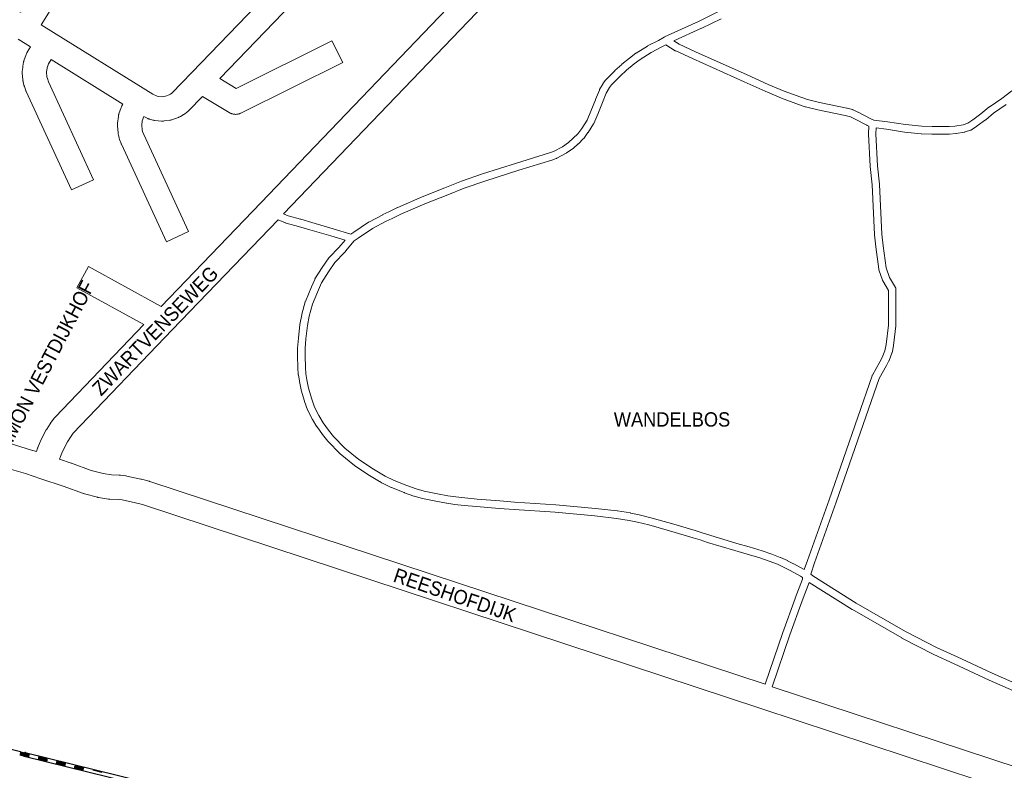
# Model space of a CAD drawing. Header units: metres. Extents: x 123819 to 142731, y 393440 to 405763.
# Tile 105 of 256: x 130307 to 130836, y 397733 to 398135. Entities that reach past the tile are written whole.
import ezdxf
from ezdxf.enums import TextEntityAlignment as Align

# ---------------------------------------------------------------- set-up
doc = ezdxf.new("R2010")
doc.units = ezdxf.units.M
doc.header["$MEASUREMENT"] = 0
for name, color, linetype, lineweight in [('gs-anno-wegen algemeen tekst', 7, 'Continuous', 0), ('gs-knt-paden', 7, 'Continuous', 0), ('gs-knt-spoorlijn', 7, 'Continuous', 30), ('gs-knt-wegen algemeen', 7, 'Continuous', 0)]:
    doc.layers.add(name, color=color, linetype=linetype, lineweight=lineweight)
doc.styles.add('Style-Arial', font='arial.ttf')

msp = doc.modelspace()

# ---------------------------------------------------------------- linework, layer by layer
at = {"layer": 'gs-knt-paden', "color": 7, "linetype": 'Continuous', "flags": 128}
for points in [[(130448.89, 398031.19), (130451.39, 398030.12), (130458, 398028.39), (130458.08, 398028.37), (130464.09, 398026.51), (130475.44, 398023.24), (130475.47, 398023.23), (130485.01, 398020.34), (130486.57, 398021.44), (130486.61, 398021.47), (130494.45, 398026.71), (130494.51, 398026.74), (130494.57, 398026.78), (130494.63, 398026.81), (130502.12, 398030.77), (130502.16, 398030.8), (130505.32, 398032.37), (130505.35, 398032.39), (130510.11, 398034.66), (130510.17, 398034.69), (130523.22, 398040.38), (130523.28, 398040.41), (130535.52, 398045.25), (130544.33, 398048.77), (130544.38, 398048.79), (130544.43, 398048.81), (130555.66, 398052.64), (130555.7, 398052.65), (130573.88, 398058.45), (130573.9, 398058.45), (130591.65, 398063.92), (130593.73, 398064.65), (130598.57, 398067.27), (130601.89, 398069.54), (130604.34, 398071.8), (130606.81, 398074.18), (130608.95, 398077.12), (130611.84, 398081.53), (130613.86, 398086.28), (130616.24, 398092.5), (130616.26, 398092.55), (130618.39, 398097.67), (130618.43, 398097.76), (130618.47, 398097.84), (130618.51, 398097.92), (130620.38, 398101.11), (130620.42, 398101.17), (130620.46, 398101.23), (130620.49, 398101.28), (130621.73, 398102.98), (130621.79, 398103.06), (130621.85, 398103.13), (130621.92, 398103.2), (130626.64, 398108.02), (130626.68, 398108.06), (130626.72, 398108.1), (130630.35, 398111.41), (130630.39, 398111.45), (130630.44, 398111.49), (130634.52, 398114.8), (130634.59, 398114.85), (130637.98, 398117.38), (130638.04, 398117.43), (130638.1, 398117.47), (130644.12, 398121.3), (130644.2, 398121.34), (130644.28, 398121.39), (130650.02, 398124.35), (130653.18, 398126.09), (130653.22, 398126.11), (130653.24, 398126.12), (130653.26, 398126.13), (130653.31, 398126.15), (130671.56, 398134.5), (130681.99, 398139.56)], [(130683.71, 398135.93), (130673.3, 398130.87), (130673.26, 398130.85), (130658.35, 398124.04), (130661.16, 398122.25), (130669.95, 398118.23), (130697.69, 398105.82), (130697.7, 398105.81), (130708.99, 398100.67), (130717.61, 398097.05), (130726.56, 398093.79), (130730.08, 398092.55), (130736.49, 398090.94), (130751.21, 398087.9), (130751.28, 398087.88), (130754.22, 398087.16), (130754.31, 398087.14), (130754.4, 398087.11), (130754.49, 398087.07), (130754.58, 398087.04), (130757.09, 398085.88), (130757.14, 398085.86), (130757.18, 398085.84), (130763.77, 398082.35), (130765.6, 398081.56), (130773.01, 398080.64), (130773.08, 398080.63), (130782.64, 398079.13), (130791.42, 398078.23), (130796.91, 398078.02), (130806.03, 398078.02), (130809.19, 398078.37), (130813.54, 398079.07), (130816.11, 398079.89), (130818.74, 398081.67), (130823.17, 398084.87), (130827.37, 398088.42), (130827.43, 398088.46), (130827.48, 398088.51), (130827.54, 398088.55), (130834.44, 398093.2), (130839.72, 398097.33)], [(130762.77, 398074.2), (130762.99, 398078.31), (130762.09, 398078.7), (130762.03, 398078.73), (130761.96, 398078.77), (130755.35, 398082.26), (130753.08, 398083.3), (130750.36, 398083.97), (130735.63, 398087.01), (130735.55, 398087.03), (130729.02, 398088.68), (130728.93, 398088.7), (130728.84, 398088.73), (130725.22, 398089.99), (130725.19, 398090), (130716.18, 398093.29), (130716.09, 398093.32), (130707.4, 398096.98), (130707.35, 398097), (130696.04, 398102.15), (130668.3, 398114.56), (130668.29, 398114.57), (130659.37, 398118.66), (130659.28, 398118.7), (130659.2, 398118.74), (130659.13, 398118.79), (130654.08, 398121.99), (130651.94, 398120.81), (130651.89, 398120.79), (130646.2, 398117.86), (130640.33, 398114.12), (130637.02, 398111.65), (130633.01, 398108.4), (130629.47, 398105.17), (130624.89, 398100.5), (130623.8, 398099), (130622.05, 398096.01), (130619.98, 398091.03), (130617.6, 398084.81), (130617.57, 398084.74), (130615.47, 398079.79), (130615.43, 398079.71), (130615.39, 398079.63), (130615.35, 398079.55), (130615.3, 398079.47), (130612.28, 398074.88), (130612.23, 398074.8), (130609.96, 398071.68), (130609.91, 398071.61), (130609.85, 398071.54), (130609.79, 398071.47), (130609.73, 398071.41), (130607.11, 398068.89), (130607.08, 398068.86), (130604.51, 398066.49), (130604.44, 398066.43), (130604.36, 398066.37), (130604.29, 398066.31), (130600.76, 398063.89), (130600.7, 398063.85), (130600.64, 398063.82), (130600.58, 398063.78), (130595.5, 398061.04), (130595.43, 398061), (130595.36, 398060.97), (130595.28, 398060.94), (130595.21, 398060.91), (130592.95, 398060.12), (130592.87, 398060.09), (130575.09, 398054.61), (130556.94, 398048.83), (130545.77, 398045.02), (130537, 398041.51), (130524.79, 398036.68), (130511.81, 398031.02), (130507.1, 398028.77), (130503.98, 398027.21), (130496.6, 398023.31), (130488.87, 398018.15), (130486.85, 398016.72), (130483.11, 398012.31), (130481.7, 398010.57), (130481.64, 398010.5), (130481.58, 398010.43), (130476.38, 398005.13), (130472.95, 398000.18), (130469.23, 397994.25), (130467.58, 397990.47), (130464.36, 397982.79), (130462.56, 397976.31), (130461.68, 397971.27), (130460.83, 397964.06), (130460.42, 397958.88), (130460.42, 397954.86), (130460.62, 397948.86), (130460.82, 397945.29), (130461.36, 397942.1), (130462.27, 397937.69), (130464.01, 397931.84), (130465.5, 397927.5), (130467.81, 397922.92), (130470.21, 397919.12), (130473.03, 397915.18), (130475.76, 397911.71), (130481.85, 397905.5), (130489.36, 397899.3), (130497.19, 397894.21), (130502.51, 397890.96), (130503.46, 397890.43), (130508.32, 397888.08), (130515.11, 397885.33), (130520.11, 397883.54), (130524.42, 397882.39), (130531.42, 397880.88), (130537.05, 397879.9), (130541.3, 397879.27), (130546.18, 397878.72), (130552.77, 397878.11), (130564.91, 397877.14), (130572.89, 397876.55), (130595.03, 397875.09), (130595.09, 397875.08), (130616.25, 397873.13), (130616.3, 397873.12), (130628.01, 397871.77), (130628.09, 397871.76), (130635.09, 397870.66), (130635.14, 397870.65), (130635.19, 397870.64), (130639.7, 397869.7), (130639.78, 397869.68), (130645.92, 397868.12), (130645.96, 397868.11), (130657.11, 397865), (130657.15, 397864.99), (130669.81, 397861.2), (130673.59, 397860.05), (130673.63, 397860.04), (130677.64, 397858.73), (130692.13, 397854.33), (130698.73, 397852.47), (130698.76, 397852.47), (130705.67, 397850.39), (130705.71, 397850.38), (130705.76, 397850.36), (130710.86, 397848.55), (130710.89, 397848.54), (130715.41, 397846.86), (130715.48, 397846.83), (130715.55, 397846.8), (130719.27, 397845.09), (130719.32, 397845.07), (130722.59, 397843.46), (130722.63, 397843.44), (130722.68, 397843.41), (130728.3, 397840.28), (130728.37, 397840.25), (130730.11, 397845.15), (130741.62, 397877.79), (130764.71, 397944.36), (130764.74, 397944.45), (130764.78, 397944.53), (130764.82, 397944.62), (130764.87, 397944.7), (130768.95, 397951.79), (130770.15, 397954.03), (130771.52, 397957.67), (130772.27, 397961.08), (130773.45, 397971.41), (130773.45, 397978.43), (130773.45, 397978.45), (130773.53, 397990.13), (130770.49, 397995.24), (130770.45, 397995.32), (130770.41, 397995.39), (130770.38, 397995.46), (130770.35, 397995.54), (130770.32, 397995.61), (130768.39, 398001.19), (130768.36, 398001.27), (130768.34, 398001.35), (130768.32, 398001.43), (130768.31, 398001.51), (130768.29, 398001.59), (130766.72, 398013.51), (130766.72, 398013.55), (130766.01, 398019.95), (130766.01, 398020.01), (130766, 398020.07), (130764.77, 398046.73), (130763.71, 398056.64), (130763.7, 398056.69), (130763.7, 398056.74), (130762.77, 398073.99), (130762.77, 398074.06), (130762.77, 398074.13), (130762.77, 398074.2), (130762.77, 398074.2), (130762.77, 398074.2)], [(130836.75, 398089.91), (130829.88, 398085.28), (130825.71, 398081.75), (130825.65, 398081.7), (130825.58, 398081.65), (130821.07, 398078.4), (130821.02, 398078.37), (130821.02, 398078.37), (130821.02, 398078.36)], [(130821.02, 398078.36), (130818.13, 398076.4), (130818.05, 398076.35), (130817.97, 398076.3), (130817.88, 398076.25), (130817.79, 398076.21), (130817.7, 398076.18), (130817.61, 398076.15), (130814.62, 398075.2), (130814.52, 398075.17), (130814.43, 398075.14), (130814.33, 398075.13), (130809.78, 398074.39), (130809.73, 398074.38), (130809.68, 398074.38), (130806.35, 398074.01), (130806.28, 398074.01), (130806.21, 398074), (130806.14, 398074), (130796.87, 398074), (130796.8, 398074), (130791.2, 398074.21), (130791.14, 398074.21), (130791.07, 398074.22), (130782.18, 398075.13), (130782.13, 398075.14), (130782.07, 398075.15), (130772.48, 398076.65), (130766.96, 398077.34), (130766.79, 398074.1), (130767.71, 398057.01), (130768.78, 398047.09), (130768.78, 398047.03), (130768.79, 398046.97), (130770.02, 398020.32), (130770.71, 398014.01), (130772.25, 398002.32), (130774.05, 397997.12), (130777.27, 397991.7), (130777.31, 397991.62), (130777.36, 397991.54), (130777.39, 397991.46), (130777.43, 397991.38), (130777.46, 397991.29), (130777.48, 397991.2), (130777.5, 397991.11), (130777.52, 397991.03), (130777.54, 397990.94), (130777.54, 397990.84), (130777.55, 397990.75), (130777.55, 397990.66), (130777.47, 397978.43), (130777.47, 397971.29), (130777.47, 397971.22), (130777.47, 397971.14), (130777.46, 397971.06), (130776.25, 397960.52), (130776.24, 397960.46), (130776.23, 397960.39), (130776.22, 397960.32), (130775.42, 397956.67), (130775.39, 397956.58), (130775.37, 397956.48), (130775.33, 397956.39), (130773.87, 397952.49), (130773.83, 397952.41), (130773.8, 397952.33), (130773.76, 397952.25), (130772.48, 397949.87), (130772.45, 397949.81), (130768.45, 397942.86), (130745.42, 397876.47), (130745.42, 397876.46), (130733.91, 397843.83), (130731.9, 397837.74), (130732.94, 397836.93), (130756.19, 397822.27), (130782.65, 397807.1), (130799.6, 397798.37), (130810.4, 397793.43), (130810.41, 397793.42), (130829.25, 397784.64), (130856.43, 397772.7)], [(130707.34, 397778.7), (130716.86, 397806.57), (130716.87, 397806.6), (130723.38, 397824.82), (130723.39, 397824.86), (130727.31, 397835.07), (130727.42, 397836.03), (130726.27, 397836.82), (130720.77, 397839.87), (130717.56, 397841.45), (130713.94, 397843.12), (130709.5, 397844.77), (130704.46, 397846.56), (130697.62, 397848.61), (130691.03, 397850.46), (130690.99, 397850.48), (130676.45, 397854.89), (130676.41, 397854.9), (130672.4, 397856.21), (130668.66, 397857.35), (130656.02, 397861.13), (130644.9, 397864.23), (130638.83, 397865.78), (130634.42, 397866.69), (130627.5, 397867.78), (130615.86, 397869.12), (130594.74, 397871.08), (130572.61, 397872.54), (130572.6, 397872.54), (130564.61, 397873.13), (130564.59, 397873.13), (130552.44, 397874.11), (130552.42, 397874.11), (130545.79, 397874.72), (130545.75, 397874.72), (130540.81, 397875.28), (130540.74, 397875.29), (130536.43, 397875.93), (130536.39, 397875.94), (130536.39, 397875.94), (130536.38, 397875.94), (130530.7, 397876.93), (130530.61, 397876.94), (130523.53, 397878.47), (130523.43, 397878.49), (130518.99, 397879.68), (130518.91, 397879.7), (130518.83, 397879.73), (130513.72, 397881.56), (130513.64, 397881.59), (130506.75, 397884.38), (130506.69, 397884.41), (130506.63, 397884.43), (130501.65, 397886.84), (130501.59, 397886.87), (130501.53, 397886.9), (130500.48, 397887.49), (130500.44, 397887.52), (130495.08, 397890.79), (130495.04, 397890.81), (130487.07, 397895.99), (130487.01, 397896.04), (130486.94, 397896.08), (130486.89, 397896.13), (130479.2, 397902.46), (130479.15, 397902.51), (130479.1, 397902.56), (130479.05, 397902.61), (130472.81, 397908.98), (130472.76, 397909.03), (130472.72, 397909.08), (130472.67, 397909.14), (130469.84, 397912.73), (130469.79, 397912.8), (130466.91, 397916.83), (130466.88, 397916.88), (130466.84, 397916.93), (130464.36, 397920.86), (130464.31, 397920.94), (130464.27, 397921.03), (130461.85, 397925.82), (130461.81, 397925.9), (130461.77, 397925.98), (130461.74, 397926.07), (130460.2, 397930.58), (130460.17, 397930.66), (130458.39, 397936.63), (130458.37, 397936.71), (130458.35, 397936.79), (130457.41, 397941.32), (130457.4, 397941.4), (130456.84, 397944.74), (130456.83, 397944.81), (130456.82, 397944.88), (130456.82, 397944.95), (130456.6, 397948.65), (130456.6, 397948.7), (130456.4, 397954.76), (130456.4, 397954.82), (130456.4, 397958.96), (130456.4, 397959.03), (130456.41, 397959.11), (130456.83, 397964.41), (130456.84, 397964.49), (130457.69, 397971.79), (130457.7, 397971.85), (130457.71, 397971.91), (130458.62, 397977.1), (130458.63, 397977.16), (130458.64, 397977.22), (130458.66, 397977.29), (130460.52, 397983.99), (130460.55, 397984.07), (130460.57, 397984.15), (130460.61, 397984.23), (130463.88, 397992.04), (130463.89, 397992.06), (130465.6, 397996), (130465.63, 397996.06), (130465.67, 397996.13), (130465.7, 397996.2), (130465.74, 397996.26), (130469.57, 398002.36), (130469.62, 398002.44), (130473.18, 398007.56), (130473.23, 398007.63), (130473.28, 398007.7), (130473.33, 398007.76), (130473.39, 398007.82), (130478.64, 398013.17), (130481.9, 398017.08), (130474.32, 398019.38), (130462.96, 398022.65), (130462.92, 398022.66), (130456.94, 398024.51), (130450.23, 398026.27), (130450.16, 398026.29), (130450.09, 398026.31), (130450.02, 398026.33), (130449.95, 398026.36), (130445.92, 398028.08)], [(130843.74, 397733.64), (130855.21, 397768.85), (130827.61, 397780.97), (130827.57, 397780.99), (130808.72, 397789.77), (130797.88, 397794.73), (130797.8, 397794.77), (130780.76, 397803.55), (130780.69, 397803.59), (130754.16, 397818.8), (130754.09, 397818.85), (130730.98, 397833.41), (130727.15, 397823.45), (130720.66, 397805.26), (130711.16, 397777.44)]]:
    msp.add_lwpolyline(points, dxfattribs=at)
at = {"layer": 'gs-knt-spoorlijn', "color": 7, "linetype": 'Continuous'}
for p, q in [((130113.46, 397790.16), (130307.74, 397742.64)), ((130307.32, 397740.88), (130312.18, 397739.69)), ((130307.37, 397741.07), (130312.23, 397739.88)), ((130307.42, 397741.27), (130312.28, 397740.08)), ((130307.47, 397741.46), (130312.32, 397740.27)), ((130307.51, 397741.65), (130312.37, 397740.47)), ((130307.56, 397741.85), (130312.42, 397740.66)), ((130307.61, 397742.04), (130312.47, 397740.85)), ((130307.66, 397742.24), (130312.51, 397741.05)), ((130307.7, 397742.43), (130312.56, 397741.24)), ((130309.69, 397740.1), (130503.96, 397692.59)), ((130310.17, 397742.05), (130504.44, 397694.53)), ((130317.42, 397740.06), (130322.27, 397738.87)), ((130317.04, 397738.5), (130321.89, 397737.31)), ((130317.08, 397738.7), (130321.94, 397737.51)), ((130317.13, 397738.89), (130321.99, 397737.7)), ((130317.18, 397739.08), (130322.04, 397737.9)), ((130317.23, 397739.28), (130322.08, 397738.09)), ((130317.27, 397739.47), (130322.13, 397738.28)), ((130317.32, 397739.67), (130322.18, 397738.48)), ((130317.37, 397739.86), (130322.23, 397738.67)), ((130326.75, 397736.13), (130331.61, 397734.94)), ((130326.8, 397736.32), (130331.66, 397735.13)), ((130326.85, 397736.51), (130331.7, 397735.33)), ((130326.89, 397736.71), (130331.75, 397735.52)), ((130326.94, 397736.9), (130331.8, 397735.71)), ((130326.99, 397737.1), (130331.85, 397735.91)), ((130327.04, 397737.29), (130331.89, 397736.1)), ((130327.08, 397737.49), (130331.94, 397736.3)), ((130327.13, 397737.68), (130331.99, 397736.49)), ((130336.75, 397734.92), (130341.61, 397733.73)), ((130336.8, 397735.11), (130341.65, 397733.92)), ((130336.84, 397735.3), (130341.7, 397734.12)), ((130336.46, 397733.75), (130341.32, 397732.56)), ((130336.51, 397733.94), (130341.37, 397732.76)), ((130336.56, 397734.14), (130341.42, 397732.95)), ((130336.61, 397734.33), (130341.46, 397733.14)), ((130336.65, 397734.53), (130341.51, 397733.34)), ((130336.7, 397734.72), (130341.56, 397733.53)), ((130346.51, 397732.73), (130351.37, 397731.55)), ((130346.56, 397732.93), (130351.42, 397731.74))]:
    msp.add_line(p, q, dxfattribs=at)
for p in [(130309.69, 397740.1), (130310.17, 397742.05)]:
    msp.add_point(p, dxfattribs=at)
at = {"layer": 'gs-knt-wegen algemeen', "color": 7, "linetype": 'Continuous', "flags": 128}
for points in [[(130316.27, 397903.58), (130316.9, 397905.44), (130316.97, 397905.63), (130317.04, 397905.81), (130318.29, 397908.85), (130318.41, 397909.13), (130318.54, 397909.39), (130321.58, 397915.22), (130321.72, 397915.48), (130321.88, 397915.73), (130323.66, 397918.5), (130323.77, 397918.66), (130323.88, 397918.82), (130325.83, 397921.47), (130326, 397921.7), (130326.18, 397921.92), (130326.37, 397922.12), (130373.94, 397971.8), (130337.91, 397991.59, -0.37058), (130337.91, 397991.6), (130344.17, 398003, -0.37657), (130344.18, 398003), (130383.26, 397981.53), (130436.64, 398037.22), (130599.03, 398206.62)], [(130258.64, 398169.91), (130275.4, 398159.53), (130307.78, 398139.49), (130331.29, 398177.45, -0.360244), (130331.3, 398177.46), (130342.36, 398170.61, -0.354966), (130342.36, 398170.6), (130318.85, 398132.63), (130325.49, 398128.52), (130375.02, 398097.85), (130378.8, 398095.51), (130381.07, 398094.44), (130381.65, 398094.29), (130383.81, 398094.09), (130385.5, 398094.3), (130387.54, 398095.04), (130388.22, 398095.44), (130388.89, 398095.93), (130399.73, 398107.08), (130444.48, 398153.65)], [(130458.37, 398149.32), (130414.73, 398103.89), (130423.46, 398098.57), (130474.85, 398124.15, -0.368372), (130474.87, 398124.14), (130480.66, 398112.5, -0.368371), (130480.66, 398112.49), (130426.05, 398085.31), (130425.76, 398085.18), (130425.48, 398085.06), (130425.18, 398084.96), (130424.88, 398084.87), (130424.58, 398084.79), (130424.27, 398084.73), (130423.96, 398084.68), (130423.65, 398084.65), (130423.34, 398084.63), (130423.03, 398084.63), (130422.71, 398084.65), (130422.4, 398084.67), (130422.09, 398084.72), (130421.78, 398084.78), (130421.48, 398084.85), (130421.18, 398084.94), (130420.88, 398085.04), (130420.59, 398085.15), (130420.31, 398085.28), (130420.03, 398085.43), (130419.76, 398085.58), (130405.46, 398094.29), (130397.85, 398086.47), (130397.66, 398086.28), (130397.47, 398086.11), (130397.27, 398085.94), (130397.06, 398085.78), (130395.67, 398084.75), (130395.46, 398084.6), (130395.25, 398084.46), (130395.03, 398084.33), (130393.53, 398083.47), (130393.28, 398083.34), (130393.03, 398083.21), (130392.77, 398083.1), (130392.51, 398083), (130389.26, 398081.82), (130388.99, 398081.73), (130388.72, 398081.65), (130388.44, 398081.58), (130388.16, 398081.52), (130387.87, 398081.48), (130384.76, 398081.08), (130384.47, 398081.05), (130384.19, 398081.03), (130383.9, 398081.03), (130383.62, 398081.03), (130383.33, 398081.05), (130379.89, 398081.37), (130379.61, 398081.41), (130379.33, 398081.45), (130379.05, 398081.51), (130378.78, 398081.57), (130377.11, 398082.03), (130376.84, 398082.11), (130376.57, 398082.2), (130376.31, 398082.3), (130376.05, 398082.42), (130373.86, 398083.44), (130373.85, 398083.43), (130373.06, 398081.18), (130372.76, 398078.86), (130372.98, 398076.36), (130373.22, 398075.43), (130373.83, 398073.84), (130397.88, 398021.75, -0.384572), (130397.88, 398021.74), (130386.07, 398016.29, -0.390292), (130386.06, 398016.29), (130361.92, 398068.58), (130361.83, 398068.78), (130361.75, 398068.98), (130360.92, 398071.13), (130360.84, 398071.37), (130360.76, 398071.62), (130360.69, 398071.87), (130360.23, 398073.68), (130360.17, 398073.93), (130360.12, 398074.19), (130360.08, 398074.45), (130360.06, 398074.71), (130359.73, 398078.43), (130359.71, 398078.71), (130359.71, 398078.98), (130359.71, 398079.26), (130359.73, 398079.54), (130359.76, 398079.82), (130360.23, 398083.52), (130360.27, 398083.8), (130360.33, 398084.07), (130360.39, 398084.34), (130360.47, 398084.61), (130360.55, 398084.87), (130361.8, 398088.39), (130361.89, 398088.64), (130361.99, 398088.88), (130362.11, 398089.11), (130362.23, 398089.34), (130362.35, 398089.57), (130362.71, 398090.16), (130324.19, 398114.01), (130322.82, 398111.78), (130322.02, 398109.55), (130321.71, 398107.24), (130321.91, 398104.73), (130322.13, 398103.81), (130322.76, 398102.15), (130346.97, 398049.54, -0.384567), (130346.97, 398049.52), (130335.15, 398044.09, -0.390294), (130335.14, 398044.09), (130310.84, 398096.91), (130310.75, 398097.12), (130310.67, 398097.32), (130309.82, 398099.56), (130309.73, 398099.81), (130309.65, 398100.06), (130309.59, 398100.31), (130309.14, 398102.13), (130309.08, 398102.38), (130309.04, 398102.64), (130309, 398102.9), (130308.97, 398103.16), (130308.67, 398106.88), (130308.65, 398107.16), (130308.65, 398107.44), (130308.66, 398107.72), (130308.68, 398107.99), (130308.71, 398108.27), (130309.2, 398111.97), (130309.25, 398112.25), (130309.3, 398112.52), (130309.37, 398112.79), (130309.44, 398113.06), (130309.53, 398113.32), (130310.8, 398116.83), (130310.9, 398117.08), (130311, 398117.33), (130311.12, 398117.56), (130311.24, 398117.8), (130311.38, 398118.03), (130313.12, 398120.86), (130306.46, 398124.99)]]:
    msp.add_lwpolyline(points, format="xyb", dxfattribs=at)
for points in [[(130616.27, 398205.92), (130608.48, 398197.67), (130608.45, 398197.63), (130448.89, 398031.19)], [(130445.92, 398028.08), (130389.2, 397968.92), (130336.07, 397913.43), (130334.5, 397911.28), (130332.99, 397908.93), (130330.22, 397903.63), (130329.16, 397901.05), (130328.64, 397899.52)], [(130227.22, 397944.17), (130288.65, 397912.61), (130290.99, 397911.63), (130301.68, 397908.05), (130314.2, 397904.25), (130314.34, 397904.21), (130316.27, 397903.58)], [(130328.64, 397899.52), (130334.88, 397897.47), (130335.12, 397897.39), (130345.7, 397893.47), (130352.01, 397891.81), (130356.56, 397891.07), (130360.76, 397890.95), (130361.06, 397890.93), (130361.35, 397890.9), (130364.18, 397890.56), (130364.46, 397890.52), (130364.73, 397890.47), (130372.31, 397888.88), (130372.5, 397888.83), (130372.68, 397888.79), (130376.8, 397887.67), (130376.97, 397887.62), (130377.13, 397887.57), (130707.34, 397778.7)], [(130841.59, 397720.64), (130705.1, 397765.73), (130373.22, 397875.15), (130369.45, 397876.17), (130362.33, 397877.67), (130360.07, 397877.94), (130355.75, 397878.07), (130355.47, 397878.09), (130355.19, 397878.11), (130354.91, 397878.15), (130349.62, 397879.01), (130349.31, 397879.06), (130349, 397879.14), (130342.08, 397880.96), (130341.77, 397881.05), (130341.47, 397881.15), (130330.71, 397885.14), (130318.7, 397889.08), (130310.35, 397891.81), (130301.7, 397894.44)], [(130711.16, 397777.44), (130843.74, 397733.64)]]:
    msp.add_lwpolyline(points, dxfattribs=at)

# ---------------------------------------------------------------- texts
at = {"layer": 'gs-anno-wegen algemeen tekst', "color": 7, "style": 'Style-Arial', "width": 0.909091}
for s, rotation, p in [('ZWARTVENSEWEG', 45.8478, (130380.02, 397968.5)), ('REESHOFDIJK', 341.1518, (130540.84, 397826.6))]:
    msp.add_text(s, height=7.7, rotation=rotation, dxfattribs=at).set_placement(p, align=Align.MIDDLE_CENTER)
msp.add_text('WANDELBOS', height=7.7, dxfattribs=at).set_placement((130657.36, 397920.88), align=Align.MIDDLE_CENTER)
at = {"layer": 'gs-anno-wegen algemeen tekst', "color": 7, "insert": (130326.35, 397946.2), "char_height": 7.7, "attachment_point": 5, "rotation": 62.3792, "style": 'Style-Arial'}
msp.add_mtext('\\H1x;\\W0.909091;SIMON VESTDIJKHOF^J ', dxfattribs=at)

doc.saveas('drawing.dxf')
